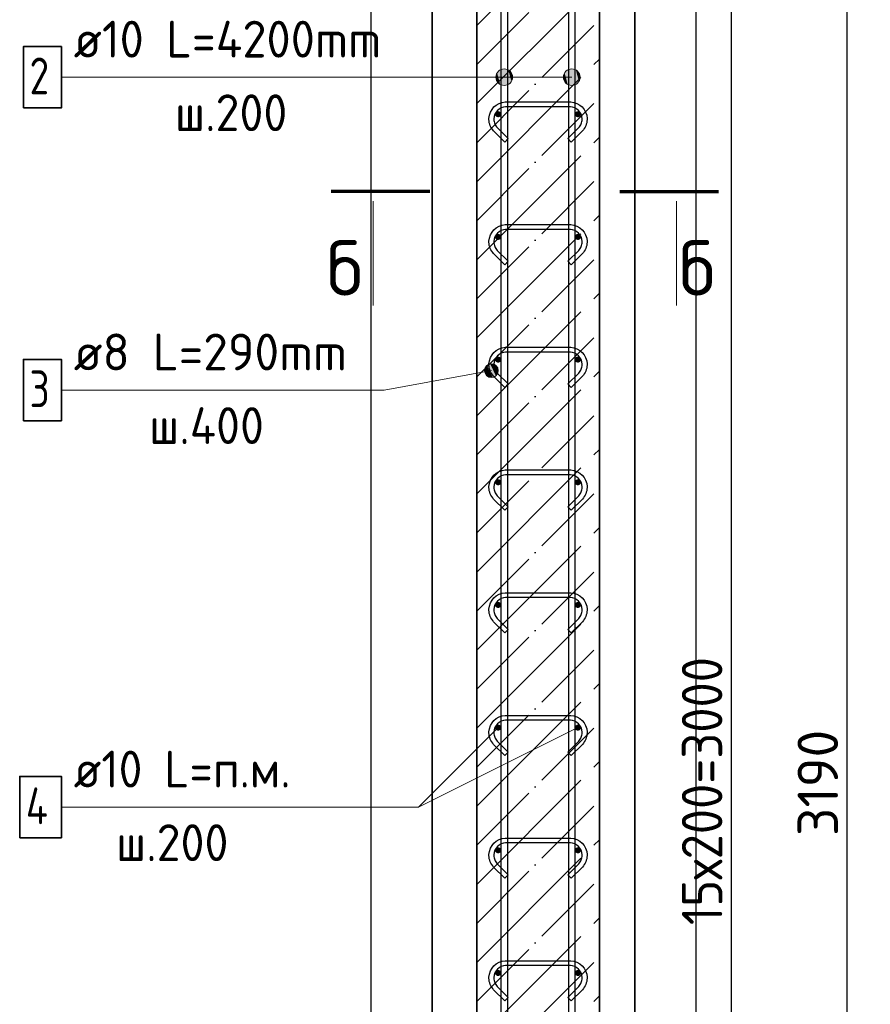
# Model space of a CAD drawing. Header units: millimetres. Extents: x -24871 to 40608, y -2869 to 48080.
# Tile 46 of 119: x -13065 to -11679, y 44353 to 45958. Entities that reach past the tile are written whole.
import ezdxf

# ---------------------------------------------------------------- set-up
doc = ezdxf.new("R2010")
doc.units = ezdxf.units.MM
doc.header["$PDMODE"] = 65
doc.linetypes.add('______11', pattern=[150, 120, -15, 0, -15])
doc.linetypes.add('______5', pattern=[330, 240, -30, 30, -30])
for name, color, linetype, lineweight in [('Standard', 7, 'Continuous', 25), ('Арм.стержн. вертикальными 1', 22, 'Continuous', 35), ('Арм.стержн.горизонт. 1', 180, 'Continuous', 35), ('Размерная линия_ общее', 7, 'Continuous', 13)]:
    doc.layers.add(name, color=color, linetype=linetype, lineweight=lineweight)
doc.layers.add('Арм.стержн.Стяжки', color=7, linetype='Continuous', lineweight=35, true_color=0x501e0f)
doc.styles.add('ISOCPEUR', font='ISOCPEUR')
doc.dimstyles.new('DIMSTYLE_5', dxfattribs={"dimtxt": 66, "dimasz": 75, "dimexe": 0, "dimexo": 0, "dimgap": 33, "dimtad": 2, "dimdec": 0, "dimrnd": 5, "dimzin": 12, "dimdsep": 46, "dimtxsty": 'ISOCPEUR', "dimblk1": 'ALL_ML_STRICH', "dimblk2": 'ALL_ML_STRICH', "dimsah": 1, "dimcen": 0, "dimclrd": 7, "dimclre": 256, "dimclrt": 7, "dimadec": 0, "dimazin": 0, "dimtfac": 1, "dimtdec": 0, "dimtix": 1, "dimtmove": 2, "dimatfit": 3, "dimfxl": 0, "dimtzin": 0, "dimlwd": 0, "dimlwe": -3, "dimarcsym": 0})

# ---------------------------------------------------------------- blocks, each defined once
blk = doc.blocks.new('ALL_ML_STRICH')
at = {"color": 0, "linetype": 'ByBlock', "lineweight": -2}
for p, q in [((0, -0.5), (0, 0.5)), ((-0.3, -0.3), (0.3, 0.3)), ((-1, 0), (0.5, 0))]:
    blk.add_line(p, q, dxfattribs=at)
blk = doc.blocks.new('*D20')
at = {"layer": 'DEFPOINTS', "color": 7, "linetype": 'Continuous', "lineweight": 13, "transparency": 33554687}
for p in [(-11998.4, 46299.1), (-12120.5, 43109.1), (-11716.5, 43109.1)]:
    blk.add_point(p, dxfattribs=at)
at = {"layer": 'Размерная линия_ общее', "color": 253, "linetype": 'Continuous', "lineweight": -2, "true_color": 0xa0a0a0, "transparency": 33554687}
for p, q in [((-11978.4, 46299.1), (-11716.5, 46299.1)), ((-12100.5, 43109.1), (-11716.5, 43109.1))]:
    blk.add_line(p, q, dxfattribs=at)
at = {"layer": 'Размерная линия_ общее', "color": 7, "linetype": 'Continuous', "lineweight": -2, "transparency": 33554687}
blk.add_line((-11716.5, 43109.1), (-11716.5, 46299.1), dxfattribs=at)
at = {"layer": 'Размерная линия_ общее', "color": 7, "linetype": 'Continuous', "lineweight": 13, "transparency": 33554687, "xscale": 75, "yscale": 75, "zscale": 75}
for p, rotation in [((-11716.5, 46299.1), 90), ((-11716.5, 43109.1), 270)]:
    blk.add_blockref('ALL_ML_STRICH', p, dxfattribs=dict(at, rotation=rotation))
at = {"layer": 'Размерная линия_ общее', "color": 7, "linetype": 'Continuous', "lineweight": 13, "transparency": 33554687, "insert": (-11764.5, 44714), "char_height": 66, "width": 264, "attachment_point": 5, "rotation": 90, "style": 'ISOCPEUR'}
blk.add_mtext('\\A1;{3190}', dxfattribs=at)
blk = doc.blocks.new('*D24')
at = {"layer": 'DEFPOINTS', "color": 7, "linetype": 'Continuous', "lineweight": 13, "transparency": 33554687}
for p in [(-12155.5, 46204.1), (-12155.5, 43204.1), (-11905.1, 43204.1)]:
    blk.add_point(p, dxfattribs=at)
at = {"layer": 'Размерная линия_ общее', "color": 253, "linetype": 'Continuous', "lineweight": -2, "true_color": 0xa0a0a0, "transparency": 33554687}
for p, q in [((-12135.5, 46204.1), (-11905.1, 46204.1)), ((-12135.5, 43204.1), (-11905.1, 43204.1))]:
    blk.add_line(p, q, dxfattribs=at)
at = {"layer": 'Размерная линия_ общее', "color": 7, "linetype": 'Continuous', "lineweight": -2, "transparency": 33554687}
blk.add_line((-11905.1, 43204.1), (-11905.1, 46204.1), dxfattribs=at)
at = {"layer": 'Размерная линия_ общее', "color": 7, "linetype": 'Continuous', "lineweight": 13, "transparency": 33554687, "xscale": 75, "yscale": 75, "zscale": 75}
for p, rotation in [((-11905.1, 46204.1), 90), ((-11905.1, 43204.1), 270)]:
    blk.add_blockref('ALL_ML_STRICH', p, dxfattribs=dict(at, rotation=rotation))
at = {"layer": 'Размерная линия_ общее', "color": 7, "linetype": 'Continuous', "lineweight": 13, "transparency": 33554687, "insert": (-11986.1, 44482.1), "char_height": 66, "width": 3.3, "attachment_point": 1, "rotation": 90, "line_spacing_factor": 0.60241, "style": 'ISOCPEUR'}
blk.add_mtext('\\W0.91;15х200=3000', dxfattribs=at)

msp = doc.modelspace()

# ---------------------------------------------------------------- hatches: boundary and pattern name
at = {"layer": 'Арм.стержн. вертикальными 1', "linetype": 'Continuous', "lineweight": 13, "transparency": 33554687}
for points in [[(-12282.3, 45876.1), (-12275.5, 45851), (-12275.5, 45878)], [(-12282.3, 45876.1), (-12275.5, 45851), (-12275.5, 45878)], [(-12275.5, 45878), (-12275.5, 45851), (-12268.8, 45852.9)], [(-12275.5, 45878), (-12268.8, 45852.9), (-12268.8, 45876.1)], [(-12275.5, 45878), (-12275.5, 45851), (-12268.8, 45852.9)], [(-12275.5, 45878), (-12268.8, 45852.9), (-12268.8, 45876.1)], [(-12172.3, 45876.1), (-12165.5, 45851), (-12165.5, 45878)], [(-12172.3, 45876.1), (-12165.5, 45851), (-12165.5, 45878)], [(-12165.5, 45878), (-12165.5, 45851), (-12158.8, 45852.9)], [(-12165.5, 45878), (-12158.8, 45852.9), (-12158.8, 45876.1)], [(-12165.5, 45878), (-12165.5, 45851), (-12158.8, 45852.9)], [(-12165.5, 45878), (-12158.8, 45852.9), (-12158.8, 45876.1)], [(-12287.1, 45857.7), (-12287.1, 45871.2), (-12289, 45864.5)], [(-12287.1, 45857.7), (-12287.1, 45871.2), (-12289, 45864.5)], [(-12287.1, 45871.2), (-12282.3, 45852.9), (-12282.3, 45876.1)], [(-12287.1, 45871.2), (-12282.3, 45852.9), (-12282.3, 45876.1)], [(-12287.1, 45871.2), (-12287.1, 45857.7), (-12282.3, 45852.9)], [(-12287.1, 45871.2), (-12287.1, 45857.7), (-12282.3, 45852.9)], [(-12282.3, 45876.1), (-12282.3, 45852.9), (-12275.5, 45851)], [(-12282.3, 45876.1), (-12282.3, 45852.9), (-12275.5, 45851)], [(-12268.8, 45876.1), (-12268.8, 45852.9), (-12263.9, 45857.7)], [(-12268.8, 45876.1), (-12263.9, 45857.7), (-12263.9, 45871.2)], [(-12268.8, 45876.1), (-12268.8, 45852.9), (-12263.9, 45857.7)], [(-12268.8, 45876.1), (-12263.9, 45857.7), (-12263.9, 45871.2)], [(-12263.9, 45871.2), (-12263.9, 45857.7), (-12262, 45864.5)], [(-12263.9, 45871.2), (-12263.9, 45857.7), (-12262, 45864.5)], [(-12177.1, 45857.7), (-12177.1, 45871.2), (-12179, 45864.5)], [(-12177.1, 45857.7), (-12177.1, 45871.2), (-12179, 45864.5)], [(-12177.1, 45871.2), (-12172.3, 45852.9), (-12172.3, 45876.1)], [(-12177.1, 45871.2), (-12172.3, 45852.9), (-12172.3, 45876.1)], [(-12177.1, 45871.2), (-12177.1, 45857.7), (-12172.3, 45852.9)], [(-12177.1, 45871.2), (-12177.1, 45857.7), (-12172.3, 45852.9)], [(-12172.3, 45876.1), (-12172.3, 45852.9), (-12165.5, 45851)], [(-12172.3, 45876.1), (-12172.3, 45852.9), (-12165.5, 45851)], [(-12158.8, 45876.1), (-12158.8, 45852.9), (-12153.9, 45857.7)], [(-12158.8, 45876.1), (-12153.9, 45857.7), (-12153.9, 45871.2)], [(-12158.8, 45876.1), (-12158.8, 45852.9), (-12153.9, 45857.7)], [(-12158.8, 45876.1), (-12153.9, 45857.7), (-12153.9, 45871.2)], [(-12153.9, 45871.2), (-12153.9, 45857.7), (-12152, 45864.5)], [(-12153.9, 45871.2), (-12153.9, 45857.7), (-12152, 45864.5)]]:
    msp.add_hatch(color=7, dxfattribs=at).paths.add_polyline_path(points)
at = {"layer": 'Арм.стержн.горизонт. 1', "linetype": 'Continuous', "lineweight": 50, "transparency": 33554687}
for points in [[(-12280.5, 45804.1), (-12280.9, 45806), (-12282, 45807.6), (-12283.6, 45808.7), (-12285.5, 45809.1), (-12287.4, 45808.7), (-12289, 45807.6), (-12290.1, 45806), (-12290.5, 45804.1), (-12290.1, 45802.2), (-12289, 45800.5), (-12287.4, 45799.5), (-12285.5, 45799.1), (-12283.6, 45799.5), (-12282, 45800.5), (-12280.9, 45802.2)], [(-12150.5, 45804.1), (-12150.9, 45806), (-12152, 45807.6), (-12153.6, 45808.7), (-12155.5, 45809.1), (-12157.4, 45808.7), (-12159, 45807.6), (-12160.1, 45806), (-12160.5, 45804.1), (-12160.1, 45802.2), (-12159, 45800.5), (-12157.4, 45799.5), (-12155.5, 45799.1), (-12153.6, 45799.5), (-12152, 45800.5), (-12150.9, 45802.2)], [(-12280.5, 45604.1), (-12280.9, 45606), (-12282, 45607.6), (-12283.6, 45608.7), (-12285.5, 45609.1), (-12287.4, 45608.7), (-12289, 45607.6), (-12290.1, 45606), (-12290.5, 45604.1), (-12290.1, 45602.2), (-12289, 45600.5), (-12287.4, 45599.5), (-12285.5, 45599.1), (-12283.6, 45599.5), (-12282, 45600.5), (-12280.9, 45602.2)], [(-12150.5, 45604.1), (-12150.9, 45606), (-12152, 45607.6), (-12153.6, 45608.7), (-12155.5, 45609.1), (-12157.4, 45608.7), (-12159, 45607.6), (-12160.1, 45606), (-12160.5, 45604.1), (-12160.1, 45602.2), (-12159, 45600.5), (-12157.4, 45599.5), (-12155.5, 45599.1), (-12153.6, 45599.5), (-12152, 45600.5), (-12150.9, 45602.2)], [(-12280.5, 45404.1), (-12280.9, 45406), (-12282, 45407.6), (-12283.6, 45408.7), (-12285.5, 45409.1), (-12287.4, 45408.7), (-12289, 45407.6), (-12290.1, 45406), (-12290.5, 45404.1), (-12290.1, 45402.2), (-12289, 45400.5), (-12287.4, 45399.5), (-12285.5, 45399.1), (-12283.6, 45399.5), (-12282, 45400.5), (-12280.9, 45402.2)], [(-12150.5, 45404.1), (-12150.9, 45406), (-12152, 45407.6), (-12153.6, 45408.7), (-12155.5, 45409.1), (-12157.4, 45408.7), (-12159, 45407.6), (-12160.1, 45406), (-12160.5, 45404.1), (-12160.1, 45402.2), (-12159, 45400.5), (-12157.4, 45399.5), (-12155.5, 45399.1), (-12153.6, 45399.5), (-12152, 45400.5), (-12150.9, 45402.2)], [(-12280.5, 45204.1), (-12280.9, 45206), (-12282, 45207.6), (-12283.6, 45208.7), (-12285.5, 45209.1), (-12287.4, 45208.7), (-12289, 45207.6), (-12290.1, 45206), (-12290.5, 45204.1), (-12290.1, 45202.2), (-12289, 45200.5), (-12287.4, 45199.5), (-12285.5, 45199.1), (-12283.6, 45199.5), (-12282, 45200.5), (-12280.9, 45202.2)], [(-12150.5, 45204.1), (-12150.9, 45206), (-12152, 45207.6), (-12153.6, 45208.7), (-12155.5, 45209.1), (-12157.4, 45208.7), (-12159, 45207.6), (-12160.1, 45206), (-12160.5, 45204.1), (-12160.1, 45202.2), (-12159, 45200.5), (-12157.4, 45199.5), (-12155.5, 45199.1), (-12153.6, 45199.5), (-12152, 45200.5), (-12150.9, 45202.2)], [(-12280.5, 45004.1), (-12280.9, 45006), (-12282, 45007.6), (-12283.6, 45008.7), (-12285.5, 45009.1), (-12287.4, 45008.7), (-12289, 45007.6), (-12290.1, 45006), (-12290.5, 45004.1), (-12290.1, 45002.2), (-12289, 45000.5), (-12287.4, 44999.5), (-12285.5, 44999.1), (-12283.6, 44999.5), (-12282, 45000.5), (-12280.9, 45002.2)], [(-12150.5, 45004.1), (-12150.9, 45006), (-12152, 45007.6), (-12153.6, 45008.7), (-12155.5, 45009.1), (-12157.4, 45008.7), (-12159, 45007.6), (-12160.1, 45006), (-12160.5, 45004.1), (-12160.1, 45002.2), (-12159, 45000.5), (-12157.4, 44999.5), (-12155.5, 44999.1), (-12153.6, 44999.5), (-12152, 45000.5), (-12150.9, 45002.2)], [(-12280.5, 44804.1), (-12280.9, 44806), (-12282, 44807.6), (-12283.6, 44808.7), (-12285.5, 44809.1), (-12287.4, 44808.7), (-12289, 44807.6), (-12290.1, 44806), (-12290.5, 44804.1), (-12290.1, 44802.2), (-12289, 44800.5), (-12287.4, 44799.5), (-12285.5, 44799.1), (-12283.6, 44799.5), (-12282, 44800.5), (-12280.9, 44802.2)], [(-12150.5, 44804.1), (-12150.9, 44806), (-12152, 44807.6), (-12153.6, 44808.7), (-12155.5, 44809.1), (-12157.4, 44808.7), (-12159, 44807.6), (-12160.1, 44806), (-12160.5, 44804.1), (-12160.1, 44802.2), (-12159, 44800.5), (-12157.4, 44799.5), (-12155.5, 44799.1), (-12153.6, 44799.5), (-12152, 44800.5), (-12150.9, 44802.2)], [(-12280.5, 44604.1), (-12280.9, 44606), (-12282, 44607.6), (-12283.6, 44608.7), (-12285.5, 44609.1), (-12287.4, 44608.7), (-12289, 44607.6), (-12290.1, 44606), (-12290.5, 44604.1), (-12290.1, 44602.2), (-12289, 44600.5), (-12287.4, 44599.5), (-12285.5, 44599.1), (-12283.6, 44599.5), (-12282, 44600.5), (-12280.9, 44602.2)], [(-12150.5, 44604.1), (-12150.9, 44606), (-12152, 44607.6), (-12153.6, 44608.7), (-12155.5, 44609.1), (-12157.4, 44608.7), (-12159, 44607.6), (-12160.1, 44606), (-12160.5, 44604.1), (-12160.1, 44602.2), (-12159, 44600.5), (-12157.4, 44599.5), (-12155.5, 44599.1), (-12153.6, 44599.5), (-12152, 44600.5), (-12150.9, 44602.2)], [(-12280.5, 44404.1), (-12280.9, 44406), (-12282, 44407.6), (-12283.6, 44408.7), (-12285.5, 44409.1), (-12287.4, 44408.7), (-12289, 44407.6), (-12290.1, 44406), (-12290.5, 44404.1), (-12290.1, 44402.2), (-12289, 44400.5), (-12287.4, 44399.5), (-12285.5, 44399.1), (-12283.6, 44399.5), (-12282, 44400.5), (-12280.9, 44402.2)], [(-12150.5, 44404.1), (-12150.9, 44406), (-12152, 44407.6), (-12153.6, 44408.7), (-12155.5, 44409.1), (-12157.4, 44408.7), (-12159, 44407.6), (-12160.1, 44406), (-12160.5, 44404.1), (-12160.1, 44402.2), (-12159, 44400.5), (-12157.4, 44399.5), (-12155.5, 44399.1), (-12153.6, 44399.5), (-12152, 44400.5), (-12150.9, 44402.2)]]:
    msp.add_hatch(color=4, dxfattribs=at).paths.add_polyline_path(points)
at = {"layer": 'Арм.стержн.Стяжки', "linetype": 'Continuous', "lineweight": 13, "transparency": 33554687}
for points in [[(-12303.8, 45394.7), (-12294.5, 45375.1), (-12298.5, 45397.2)], [(-12298.5, 45397.2), (-12294.5, 45375.1), (-12289.2, 45377.6)], [(-12298.5, 45397.2), (-12289.2, 45377.6), (-12292.7, 45396.7)], [(-12292.7, 45396.7), (-12289.2, 45377.6), (-12286, 45382.3)], [(-12292.7, 45396.7), (-12286, 45382.3), (-12288, 45393.4)], [(-12305, 45378.9), (-12307, 45389.9), (-12307.6, 45384.1)], [(-12307, 45389.9), (-12300.3, 45375.6), (-12303.8, 45394.7)], [(-12307, 45389.9), (-12305, 45378.9), (-12300.3, 45375.6)], [(-12303.8, 45394.7), (-12300.3, 45375.6), (-12294.5, 45375.1)], [(-12288, 45393.4), (-12286, 45382.3), (-12285.4, 45388.1)]]:
    msp.add_hatch(color=7, dxfattribs=at).paths.add_polyline_path(points)

# ---------------------------------------------------------------- linework, layer by layer
at = {"color": 52, "linetype": 'Continuous', "lineweight": -3, "transparency": 33554687}
for p, q in [((-12392.8, 42675), (-12392.8, 47369.1)), ((-12392.8, 47369.1), (-12392.8, 42675)), ((-12062.8, 42675), (-12062.8, 47369.1)), ((-12062.8, 47369.1), (-12062.8, 42675))]:
    msp.add_line(p, q, dxfattribs=at)
at = {"layer": 'Standard', "color": 7, "linetype": 'Continuous', "lineweight": 35, "transparency": 33554687}
for p, q in [((-12320.5, 46299.1), (-12320.5, 43109.1)), ((-12120.5, 43109.1), (-12120.5, 46299.1))]:
    msp.add_line(p, q, dxfattribs=at)
at = {"layer": 'Standard', "color": 253, "linetype": '______5', "lineweight": -3, "true_color": 0xababab, "transparency": 33554687}
for p, q in [((-12320.5, 45948.7), (-12120.5, 46148.7)), ((-12320.5, 45821.4), (-12120.5, 46021.4)), ((-12320.5, 45694.1), (-12120.5, 45894.1)), ((-12320.5, 45566.8), (-12120.5, 45766.8)), ((-12320.5, 45439.6), (-12120.5, 45639.6)), ((-12320.5, 45312.3), (-12120.5, 45512.3)), ((-12320.5, 45185), (-12120.5, 45385)), ((-12320.5, 45057.7), (-12120.5, 45257.7)), ((-12320.5, 44930.4), (-12120.5, 45130.4)), ((-12320.5, 44803.2), (-12120.5, 45003.2)), ((-12320.5, 44675.9), (-12120.5, 44875.9)), ((-12320.5, 44548.6), (-12120.5, 44748.6)), ((-12320.5, 44421.3), (-12120.5, 44621.3)), ((-12320.5, 44294), (-12120.5, 44494)), ((-12320.5, 44166.8), (-12120.5, 44366.8))]:
    msp.add_line(p, q, dxfattribs=at)
at = {"layer": 'Standard', "color": 253, "linetype": '______11', "lineweight": -3, "true_color": 0xababab, "transparency": 33554687}
for p, q in [((-12320.5, 45885), (-12120.5, 46085)), ((-12320.5, 45757.7), (-12120.5, 45957.7)), ((-12320.5, 45630.5), (-12120.5, 45830.5)), ((-12320.5, 45503.2), (-12120.5, 45703.2)), ((-12320.5, 45375.9), (-12120.5, 45575.9)), ((-12320.5, 45248.6), (-12120.5, 45448.6)), ((-12320.5, 45121.4), (-12120.5, 45321.4)), ((-12320.5, 44994.1), (-12120.5, 45194.1)), ((-12320.5, 44866.8), (-12120.5, 45066.8)), ((-12320.5, 44739.5), (-12120.5, 44939.5)), ((-12320.5, 44612.2), (-12120.5, 44812.2)), ((-12320.5, 44485), (-12120.5, 44685)), ((-12320.5, 44357.7), (-12120.5, 44557.7)), ((-12320.5, 44230.4), (-12120.5, 44430.4))]:
    msp.add_line(p, q, dxfattribs=at)
at = {"layer": 'Standard', "color": 7, "linetype": 'Continuous', "lineweight": 70, "transparency": 33554687}
for p, q in [((-12396.9, 45678.1), (-12557.7, 45678.1)), ((-12086.9, 45678.1), (-11926.1, 45678.1))]:
    msp.add_line(p, q, dxfattribs=at)
at = {"layer": 'Standard', "color": 7, "linetype": 'Continuous', "lineweight": 13, "transparency": 33554687}
for p, q in [((-12489.2, 45662.1), (-12489.2, 45492.5)), ((-11994.7, 45662.1), (-11994.7, 45492.5)), ((-12415.3, 44674.5), (-12155.5, 44804.1))]:
    msp.add_line(p, q, dxfattribs=at)
at = {"layer": 'Standard', "color": 7, "linetype": 'Continuous', "lineweight": 25, "transparency": 33554687}
msp.add_lwpolyline([(-12492.8, 42575), (-11962.8, 42575), (-11962.8, 47469.1), (-12492.8, 47469.1), (-12492.8, 42575)], dxfattribs=at)
at = {"layer": 'Арм.стержн. вертикальными 1', "color": 7, "linetype": 'Continuous', "lineweight": 13, "transparency": 33554687}
for p, q in [((-12275.5, 45878), (-12275.5, 45878)), ((-12275.5, 45878), (-12275.5, 45878)), ((-12165.5, 45878), (-12165.5, 45878)), ((-12165.5, 45878), (-12165.5, 45878)), ((-12997.3, 45864.5), (-12393.3, 45864.5)), ((-12393.3, 45864.5), (-12275.5, 45864.5)), ((-12393.3, 45864.5), (-12275.5, 45864.5)), ((-12393.3, 45864.5), (-12165.5, 45864.5)), ((-12393.3, 45864.5), (-12165.5, 45864.5)), ((-12289, 45864.5), (-12289, 45864.5)), ((-12289, 45864.5), (-12289, 45864.5)), ((-12262, 45864.5), (-12262, 45864.5)), ((-12262, 45864.5), (-12262, 45864.5)), ((-12179, 45864.5), (-12179, 45864.5)), ((-12179, 45864.5), (-12179, 45864.5)), ((-12152, 45864.5), (-12152, 45864.5)), ((-12152, 45864.5), (-12152, 45864.5)), ((-12275.5, 45851), (-12275.5, 45851)), ((-12275.5, 45851), (-12275.5, 45851)), ((-12165.5, 45851), (-12165.5, 45851)), ((-12165.5, 45851), (-12165.5, 45851))]:
    msp.add_line(p, q, dxfattribs=at)
at = {"layer": 'Арм.стержн. вертикальными 1', "color": 4, "linetype": 'Continuous', "lineweight": 25, "transparency": 33554687}
for points in [[(-12280.5, 43107), (-12280.5, 47307), (-12270.5, 47307), (-12270.5, 43107), (-12280.5, 43107)], [(-12280.5, 43107), (-12280.5, 47307), (-12270.5, 47307), (-12270.5, 43107), (-12280.5, 43107)], [(-12170.5, 43107), (-12170.5, 47307), (-12160.5, 47307), (-12160.5, 43107), (-12170.5, 43107)], [(-12170.5, 43107), (-12170.5, 47307), (-12160.5, 47307), (-12160.5, 43107), (-12170.5, 43107)]]:
    msp.add_lwpolyline(points, dxfattribs=at)
at = {"layer": 'Арм.стержн. вертикальными 1', "color": 7, "linetype": 'Continuous', "lineweight": 35, "transparency": 33554687}
msp.add_lwpolyline([(-13059.3, 45814.5), (-12997.3, 45814.5), (-12997.3, 45914.5), (-13059.3, 45914.5), (-13059.3, 45814.5)], dxfattribs=at)
at = {"layer": 'Арм.стержн. вертикальными 1', "color": 7, "linetype": 'Continuous', "lineweight": 13, "transparency": 33554687}
for centre in [(-12275.5, 45864.5), (-12275.5, 45864.5), (-12165.5, 45864.5), (-12165.5, 45864.5)]:
    msp.add_circle(centre, 13.5, dxfattribs=at)
at = {"layer": 'Арм.стержн.горизонт. 1', "color": 7, "linetype": 'Continuous', "lineweight": 13, "transparency": 33554687}
for p, q in [((-12415.3, 44674.5), (-12285.5, 44804.1)), ((-12997.3, 44674.5), (-12415.3, 44674.5))]:
    msp.add_line(p, q, dxfattribs=at)
at = {"layer": 'Арм.стержн.горизонт. 1', "color": 7, "linetype": 'Continuous', "lineweight": 35, "transparency": 33554687}
msp.add_lwpolyline([(-13065.3, 44624.5), (-12997.3, 44624.5), (-12997.3, 44724.5), (-13065.3, 44724.5), (-13065.3, 44624.5)], dxfattribs=at)
at = {"layer": 'Арм.стержн.Стяжки', "color": 7, "linetype": 'Continuous', "lineweight": 13, "transparency": 33554687}
for p, q in [((-12298.5, 45397.2), (-12298.5, 45397.2)), ((-12471.3, 45354.5), (-12296.5, 45386.1)), ((-12307.6, 45384.1), (-12307.6, 45384.1)), ((-12285.4, 45388.1), (-12285.4, 45388.1)), ((-12294.5, 45375.1), (-12294.5, 45375.1)), ((-12997.3, 45354.5), (-12471.3, 45354.5))]:
    msp.add_line(p, q, dxfattribs=at)
at = {"layer": 'Арм.стержн.Стяжки', "color": 40, "linetype": 'Continuous', "lineweight": 25, "transparency": 33554687}
for points in [[(-12274.7, 45758.7), (-12292.8, 45776.8), (-12294.4, 45778.7), (-12296, 45780.8), (-12297.3, 45783), (-12298.4, 45785.4), (-12299.3, 45787.8), (-12299.9, 45790.3), (-12300.3, 45792.9), (-12300.5, 45795.4), (-12300.5, 45797.4), (-12299.8, 45802.3), (-12298.2, 45807.4), (-12295.5, 45812), (-12292.3, 45815.9), (-12288.5, 45819.1), (-12283.8, 45821.7), (-12278.7, 45823.4), (-12273.8, 45824.1), (-12167.2, 45824.1), (-12162.3, 45823.4), (-12157.2, 45821.7), (-12152.5, 45819.1), (-12148.7, 45815.9), (-12145.5, 45812), (-12142.9, 45807.4), (-12141.2, 45802.3), (-12140.5, 45797.4), (-12140.5, 45795.4), (-12140.7, 45792.9), (-12141.1, 45790.3), (-12141.8, 45787.8), (-12142.6, 45785.4), (-12143.7, 45783), (-12145.1, 45780.8), (-12146.6, 45778.7), (-12148.2, 45776.8), (-12166.3, 45758.7), (-12172, 45764.3), (-12154.1, 45782.2), (-12152.9, 45783.6), (-12151.8, 45785.2), (-12150.8, 45786.8), (-12150, 45788.4), (-12149.4, 45790.2), (-12148.9, 45792), (-12148.6, 45793.8), (-12148.5, 45795.7), (-12148.5, 45796.8), (-12149, 45800.5), (-12150.2, 45804.1), (-12152.1, 45807.5), (-12154.4, 45810.2), (-12157.1, 45812.5), (-12160.5, 45814.4), (-12164.1, 45815.6), (-12167.7, 45816.1), (-12273.3, 45816.1), (-12276.9, 45815.6), (-12280.6, 45814.4), (-12283.9, 45812.5), (-12286.6, 45810.2), (-12288.9, 45807.5), (-12290.8, 45804.1), (-12292, 45800.5), (-12292.5, 45796.8), (-12292.5, 45795.7), (-12292.4, 45793.8), (-12292.1, 45792), (-12291.6, 45790.2), (-12291, 45788.4), (-12290.2, 45786.8), (-12289.3, 45785.2), (-12288.2, 45783.6), (-12286.9, 45782.2), (-12269.1, 45764.3), (-12274.7, 45758.7)], [(-12274.7, 45558.7), (-12292.8, 45576.8), (-12294.4, 45578.7), (-12296, 45580.8), (-12297.3, 45583), (-12298.4, 45585.4), (-12299.3, 45587.8), (-12299.9, 45590.3), (-12300.3, 45592.9), (-12300.5, 45595.4), (-12300.5, 45597.4), (-12299.8, 45602.3), (-12298.2, 45607.4), (-12295.5, 45612), (-12292.3, 45615.9), (-12288.5, 45619.1), (-12283.8, 45621.7), (-12278.7, 45623.4), (-12273.8, 45624.1), (-12167.2, 45624.1), (-12162.3, 45623.4), (-12157.2, 45621.7), (-12152.5, 45619.1), (-12148.7, 45615.9), (-12145.5, 45612), (-12142.9, 45607.4), (-12141.2, 45602.3), (-12140.5, 45597.4), (-12140.5, 45595.4), (-12140.7, 45592.9), (-12141.1, 45590.3), (-12141.8, 45587.8), (-12142.6, 45585.4), (-12143.7, 45583), (-12145.1, 45580.8), (-12146.6, 45578.7), (-12148.2, 45576.8), (-12166.3, 45558.7), (-12172, 45564.3), (-12154.1, 45582.2), (-12152.9, 45583.6), (-12151.8, 45585.2), (-12150.8, 45586.8), (-12150, 45588.4), (-12149.4, 45590.2), (-12148.9, 45592), (-12148.6, 45593.8), (-12148.5, 45595.7), (-12148.5, 45596.8), (-12149, 45600.5), (-12150.2, 45604.1), (-12152.1, 45607.5), (-12154.4, 45610.2), (-12157.1, 45612.5), (-12160.5, 45614.4), (-12164.1, 45615.6), (-12167.7, 45616.1), (-12273.3, 45616.1), (-12276.9, 45615.6), (-12280.6, 45614.4), (-12283.9, 45612.5), (-12286.6, 45610.2), (-12288.9, 45607.5), (-12290.8, 45604.1), (-12292, 45600.5), (-12292.5, 45596.8), (-12292.5, 45595.7), (-12292.4, 45593.8), (-12292.1, 45592), (-12291.6, 45590.2), (-12291, 45588.4), (-12290.2, 45586.8), (-12289.3, 45585.2), (-12288.2, 45583.6), (-12286.9, 45582.2), (-12269.1, 45564.3), (-12274.7, 45558.7)], [(-12274.7, 45358.7), (-12292.8, 45376.8), (-12294.4, 45378.7), (-12296, 45380.8), (-12297.3, 45383), (-12298.4, 45385.4), (-12299.3, 45387.8), (-12299.9, 45390.3), (-12300.3, 45392.9), (-12300.5, 45395.4), (-12300.5, 45397.4), (-12299.8, 45402.3), (-12298.2, 45407.4), (-12295.5, 45412), (-12292.3, 45415.9), (-12288.5, 45419.1), (-12283.8, 45421.7), (-12278.7, 45423.4), (-12273.8, 45424.1), (-12167.2, 45424.1), (-12162.3, 45423.4), (-12157.2, 45421.7), (-12152.5, 45419.1), (-12148.7, 45415.9), (-12145.5, 45412), (-12142.9, 45407.4), (-12141.2, 45402.3), (-12140.5, 45397.4), (-12140.5, 45395.4), (-12140.7, 45392.9), (-12141.1, 45390.3), (-12141.8, 45387.8), (-12142.6, 45385.4), (-12143.7, 45383), (-12145.1, 45380.8), (-12146.6, 45378.7), (-12148.2, 45376.8), (-12166.3, 45358.7), (-12172, 45364.3), (-12154.1, 45382.2), (-12152.9, 45383.6), (-12151.8, 45385.2), (-12150.8, 45386.8), (-12150, 45388.4), (-12149.4, 45390.2), (-12148.9, 45392), (-12148.6, 45393.8), (-12148.5, 45395.7), (-12148.5, 45396.8), (-12149, 45400.5), (-12150.2, 45404.1), (-12152.1, 45407.5), (-12154.4, 45410.2), (-12157.1, 45412.5), (-12160.5, 45414.4), (-12164.1, 45415.6), (-12167.7, 45416.1), (-12273.3, 45416.1), (-12276.9, 45415.6), (-12280.6, 45414.4), (-12283.9, 45412.5), (-12286.6, 45410.2), (-12288.9, 45407.5), (-12290.8, 45404.1), (-12292, 45400.5), (-12292.5, 45396.8), (-12292.5, 45395.7), (-12292.4, 45393.8), (-12292.1, 45392), (-12291.6, 45390.2), (-12291, 45388.4), (-12290.2, 45386.8), (-12289.3, 45385.2), (-12288.2, 45383.6), (-12286.9, 45382.2), (-12269.1, 45364.3), (-12274.7, 45358.7)], [(-12274.7, 45158.7), (-12292.8, 45176.8), (-12294.4, 45178.7), (-12296, 45180.8), (-12297.3, 45183), (-12298.4, 45185.4), (-12299.3, 45187.8), (-12299.9, 45190.3), (-12300.3, 45192.9), (-12300.5, 45195.4), (-12300.5, 45197.4), (-12299.8, 45202.3), (-12298.2, 45207.4), (-12295.5, 45212), (-12292.3, 45215.9), (-12288.5, 45219.1), (-12283.8, 45221.7), (-12278.7, 45223.4), (-12273.8, 45224.1), (-12167.2, 45224.1), (-12162.3, 45223.4), (-12157.2, 45221.7), (-12152.5, 45219.1), (-12148.7, 45215.9), (-12145.5, 45212), (-12142.9, 45207.4), (-12141.2, 45202.3), (-12140.5, 45197.4), (-12140.5, 45195.4), (-12140.7, 45192.9), (-12141.1, 45190.3), (-12141.8, 45187.8), (-12142.6, 45185.4), (-12143.7, 45183), (-12145.1, 45180.8), (-12146.6, 45178.7), (-12148.2, 45176.8), (-12166.3, 45158.7), (-12172, 45164.3), (-12154.1, 45182.2), (-12152.9, 45183.6), (-12151.8, 45185.2), (-12150.8, 45186.8), (-12150, 45188.4), (-12149.4, 45190.2), (-12148.9, 45192), (-12148.6, 45193.8), (-12148.5, 45195.7), (-12148.5, 45196.8), (-12149, 45200.5), (-12150.2, 45204.1), (-12152.1, 45207.5), (-12154.4, 45210.2), (-12157.1, 45212.5), (-12160.5, 45214.4), (-12164.1, 45215.6), (-12167.7, 45216.1), (-12273.3, 45216.1), (-12276.9, 45215.6), (-12280.6, 45214.4), (-12283.9, 45212.5), (-12286.6, 45210.2), (-12288.9, 45207.5), (-12290.8, 45204.1), (-12292, 45200.5), (-12292.5, 45196.8), (-12292.5, 45195.7), (-12292.4, 45193.8), (-12292.1, 45192), (-12291.6, 45190.2), (-12291, 45188.4), (-12290.2, 45186.8), (-12289.3, 45185.2), (-12288.2, 45183.6), (-12286.9, 45182.2), (-12269.1, 45164.3), (-12274.7, 45158.7)], [(-12274.7, 44958.7), (-12292.8, 44976.8), (-12294.4, 44978.7), (-12296, 44980.8), (-12297.3, 44983), (-12298.4, 44985.4), (-12299.3, 44987.8), (-12299.9, 44990.3), (-12300.3, 44992.9), (-12300.5, 44995.4), (-12300.5, 44997.4), (-12299.8, 45002.3), (-12298.2, 45007.4), (-12295.5, 45012), (-12292.3, 45015.9), (-12288.5, 45019.1), (-12283.8, 45021.7), (-12278.7, 45023.4), (-12273.8, 45024.1), (-12167.2, 45024.1), (-12162.3, 45023.4), (-12157.2, 45021.7), (-12152.5, 45019.1), (-12148.7, 45015.9), (-12145.5, 45012), (-12142.9, 45007.4), (-12141.2, 45002.3), (-12140.5, 44997.4), (-12140.5, 44995.4), (-12140.7, 44992.9), (-12141.1, 44990.3), (-12141.8, 44987.8), (-12142.6, 44985.4), (-12143.7, 44983), (-12145.1, 44980.8), (-12146.6, 44978.7), (-12148.2, 44976.8), (-12166.3, 44958.7), (-12172, 44964.3), (-12154.1, 44982.2), (-12152.9, 44983.6), (-12151.8, 44985.2), (-12150.8, 44986.8), (-12150, 44988.4), (-12149.4, 44990.2), (-12148.9, 44992), (-12148.6, 44993.8), (-12148.5, 44995.7), (-12148.5, 44996.8), (-12149, 45000.5), (-12150.2, 45004.1), (-12152.1, 45007.5), (-12154.4, 45010.2), (-12157.1, 45012.5), (-12160.5, 45014.4), (-12164.1, 45015.6), (-12167.7, 45016.1), (-12273.3, 45016.1), (-12276.9, 45015.6), (-12280.6, 45014.4), (-12283.9, 45012.5), (-12286.6, 45010.2), (-12288.9, 45007.5), (-12290.8, 45004.1), (-12292, 45000.5), (-12292.5, 44996.8), (-12292.5, 44995.7), (-12292.4, 44993.8), (-12292.1, 44992), (-12291.6, 44990.2), (-12291, 44988.4), (-12290.2, 44986.8), (-12289.3, 44985.2), (-12288.2, 44983.6), (-12286.9, 44982.2), (-12269.1, 44964.3), (-12274.7, 44958.7)], [(-12274.7, 44758.7), (-12292.8, 44776.8), (-12294.4, 44778.7), (-12296, 44780.8), (-12297.3, 44783), (-12298.4, 44785.4), (-12299.3, 44787.8), (-12299.9, 44790.3), (-12300.3, 44792.9), (-12300.5, 44795.4), (-12300.5, 44797.4), (-12299.8, 44802.3), (-12298.2, 44807.4), (-12295.5, 44812), (-12292.3, 44815.9), (-12288.5, 44819.1), (-12283.8, 44821.7), (-12278.7, 44823.4), (-12273.8, 44824.1), (-12167.2, 44824.1), (-12162.3, 44823.4), (-12157.2, 44821.7), (-12152.5, 44819.1), (-12148.7, 44815.9), (-12145.5, 44812), (-12142.9, 44807.4), (-12141.2, 44802.3), (-12140.5, 44797.4), (-12140.5, 44795.4), (-12140.7, 44792.9), (-12141.1, 44790.3), (-12141.8, 44787.8), (-12142.6, 44785.4), (-12143.7, 44783), (-12145.1, 44780.8), (-12146.6, 44778.7), (-12148.2, 44776.8), (-12166.3, 44758.7), (-12172, 44764.3), (-12154.1, 44782.2), (-12152.9, 44783.6), (-12151.8, 44785.2), (-12150.8, 44786.8), (-12150, 44788.4), (-12149.4, 44790.2), (-12148.9, 44792), (-12148.6, 44793.8), (-12148.5, 44795.7), (-12148.5, 44796.8), (-12149, 44800.5), (-12150.2, 44804.1), (-12152.1, 44807.5), (-12154.4, 44810.2), (-12157.1, 44812.5), (-12160.5, 44814.4), (-12164.1, 44815.6), (-12167.7, 44816.1), (-12273.3, 44816.1), (-12276.9, 44815.6), (-12280.6, 44814.4), (-12283.9, 44812.5), (-12286.6, 44810.2), (-12288.9, 44807.5), (-12290.8, 44804.1), (-12292, 44800.5), (-12292.5, 44796.8), (-12292.5, 44795.7), (-12292.4, 44793.8), (-12292.1, 44792), (-12291.6, 44790.2), (-12291, 44788.4), (-12290.2, 44786.8), (-12289.3, 44785.2), (-12288.2, 44783.6), (-12286.9, 44782.2), (-12269.1, 44764.3), (-12274.7, 44758.7)], [(-12274.7, 44558.7), (-12292.8, 44576.8), (-12294.4, 44578.7), (-12296, 44580.8), (-12297.3, 44583), (-12298.4, 44585.4), (-12299.3, 44587.8), (-12299.9, 44590.3), (-12300.3, 44592.9), (-12300.5, 44595.4), (-12300.5, 44597.4), (-12299.8, 44602.3), (-12298.2, 44607.4), (-12295.5, 44612), (-12292.3, 44615.9), (-12288.5, 44619.1), (-12283.8, 44621.7), (-12278.7, 44623.4), (-12273.8, 44624.1), (-12167.2, 44624.1), (-12162.3, 44623.4), (-12157.2, 44621.7), (-12152.5, 44619.1), (-12148.7, 44615.9), (-12145.5, 44612), (-12142.9, 44607.4), (-12141.2, 44602.3), (-12140.5, 44597.4), (-12140.5, 44595.4), (-12140.7, 44592.9), (-12141.1, 44590.3), (-12141.8, 44587.8), (-12142.6, 44585.4), (-12143.7, 44583), (-12145.1, 44580.8), (-12146.6, 44578.7), (-12148.2, 44576.8), (-12166.3, 44558.7), (-12172, 44564.3), (-12154.1, 44582.2), (-12152.9, 44583.6), (-12151.8, 44585.2), (-12150.8, 44586.8), (-12150, 44588.4), (-12149.4, 44590.2), (-12148.9, 44592), (-12148.6, 44593.8), (-12148.5, 44595.7), (-12148.5, 44596.8), (-12149, 44600.5), (-12150.2, 44604.1), (-12152.1, 44607.5), (-12154.4, 44610.2), (-12157.1, 44612.5), (-12160.5, 44614.4), (-12164.1, 44615.6), (-12167.7, 44616.1), (-12273.3, 44616.1), (-12276.9, 44615.6), (-12280.6, 44614.4), (-12283.9, 44612.5), (-12286.6, 44610.2), (-12288.9, 44607.5), (-12290.8, 44604.1), (-12292, 44600.5), (-12292.5, 44596.8), (-12292.5, 44595.7), (-12292.4, 44593.8), (-12292.1, 44592), (-12291.6, 44590.2), (-12291, 44588.4), (-12290.2, 44586.8), (-12289.3, 44585.2), (-12288.2, 44583.6), (-12286.9, 44582.2), (-12269.1, 44564.3), (-12274.7, 44558.7)], [(-12274.7, 44358.7), (-12292.8, 44376.8), (-12294.4, 44378.7), (-12296, 44380.8), (-12297.3, 44383), (-12298.4, 44385.4), (-12299.3, 44387.8), (-12299.9, 44390.3), (-12300.3, 44392.9), (-12300.5, 44395.4), (-12300.5, 44397.4), (-12299.8, 44402.3), (-12298.2, 44407.4), (-12295.5, 44412), (-12292.3, 44415.9), (-12288.5, 44419.1), (-12283.8, 44421.7), (-12278.7, 44423.4), (-12273.8, 44424.1), (-12167.2, 44424.1), (-12162.3, 44423.4), (-12157.2, 44421.7), (-12152.5, 44419.1), (-12148.7, 44415.9), (-12145.5, 44412), (-12142.9, 44407.4), (-12141.2, 44402.3), (-12140.5, 44397.4), (-12140.5, 44395.4), (-12140.7, 44392.9), (-12141.1, 44390.3), (-12141.8, 44387.8), (-12142.6, 44385.4), (-12143.7, 44383), (-12145.1, 44380.8), (-12146.6, 44378.7), (-12148.2, 44376.8), (-12166.3, 44358.7), (-12172, 44364.3), (-12154.1, 44382.2), (-12152.9, 44383.6), (-12151.8, 44385.2), (-12150.8, 44386.8), (-12150, 44388.4), (-12149.4, 44390.2), (-12148.9, 44392), (-12148.6, 44393.8), (-12148.5, 44395.7), (-12148.5, 44396.8), (-12149, 44400.5), (-12150.2, 44404.1), (-12152.1, 44407.5), (-12154.4, 44410.2), (-12157.1, 44412.5), (-12160.5, 44414.4), (-12164.1, 44415.6), (-12167.7, 44416.1), (-12273.3, 44416.1), (-12276.9, 44415.6), (-12280.6, 44414.4), (-12283.9, 44412.5), (-12286.6, 44410.2), (-12288.9, 44407.5), (-12290.8, 44404.1), (-12292, 44400.5), (-12292.5, 44396.8), (-12292.5, 44395.7), (-12292.4, 44393.8), (-12292.1, 44392), (-12291.6, 44390.2), (-12291, 44388.4), (-12290.2, 44386.8), (-12289.3, 44385.2), (-12288.2, 44383.6), (-12286.9, 44382.2), (-12269.1, 44364.3), (-12274.7, 44358.7)]]:
    msp.add_lwpolyline(points, dxfattribs=at)
at = {"layer": 'Арм.стержн.Стяжки', "color": 7, "linetype": 'Continuous', "lineweight": 35, "transparency": 33554687}
msp.add_lwpolyline([(-13059.3, 45304.5), (-12997.3, 45304.5), (-12997.3, 45404.5), (-13059.3, 45404.5), (-13059.3, 45304.5)], dxfattribs=at)
at = {"layer": 'Арм.стержн.Стяжки', "color": 7, "linetype": 'Continuous', "lineweight": 13, "transparency": 33554687}
msp.add_circle((-12296.5, 45386.1), 11.3, dxfattribs=at)

# ---------------------------------------------------------------- texts
at = {"layer": 'Standard', "color": 7, "linetype": 'Continuous', "lineweight": 13, "transparency": 33554687, "char_height": 90, "width": 98, "attachment_point": 7, "style": 'ISOCPEUR'}
for insert in [(-12565.1, 45508.5), (-11990.8, 45508.5)]:
    msp.add_mtext('\\A1;{\\fISOCPEUR|i0|b0;\\H90.000000;\\W1.000000;\\C7;б}\\P', dxfattribs=dict(at, insert=insert))
at = {"layer": 'Арм.стержн. вертикальными 1', "color": 7, "linetype": 'Continuous', "lineweight": 25, "transparency": 33554687, "char_height": 60, "attachment_point": 7, "style": 'ISOCPEUR'}
for s, insert, width in [('\\W0.96;ø10 L=4200mm ', (-12977.3, 45896.5), 592.53), ('\\W0.78;2', (-13049.3, 45836.5), 65.281), ('\\W0.95;ш.200 ', (-12812.3, 45776.5), 262.399)]:
    msp.add_mtext(s, dxfattribs=dict(at, insert=insert, width=width))
at = {"layer": 'Арм.стержн.горизонт. 1', "color": 7, "linetype": 'Continuous', "lineweight": 25, "transparency": 33554687, "char_height": 60, "attachment_point": 7, "style": 'ISOCPEUR'}
for s, insert, width in [('\\W0.94;ø10 L=п.м.', (-12977.3, 44706.5), 399.966), ('\\W0.80;4', (-13055.3, 44646.5), 71.967), ('\\W0.95;ш.200 ', (-12908.3, 44586.5), 262.399)]:
    msp.add_mtext(s, dxfattribs=dict(at, insert=insert, width=width))
at = {"layer": 'Арм.стержн.Стяжки', "color": 7, "linetype": 'Continuous', "lineweight": 25, "transparency": 33554687, "char_height": 60, "attachment_point": 7, "style": 'ISOCPEUR'}
for s, insert, width in [('\\W0.98;ø8 L=290mm ', (-12977.3, 45386.5), 515.053), ('\\W0.78;3', (-13049.3, 45326.5), 65.281), ('\\W0.95;ш.400 ', (-12854.3, 45266.5), 268.447)]:
    msp.add_mtext(s, dxfattribs=dict(at, insert=insert, width=width))

# ---------------------------------------------------------------- dimensions: what is measured, and where the dimension line sits
at = {"layer": 'Размерная линия_ общее', "color": 7, "linetype": 'Continuous', "lineweight": 13, "transparency": 33554687}
dim = msp.add_linear_dim(base=(-11716.5, 46299.1), p1=(-12100.5, 43109.1), p2=(-11978.4, 46299.1), angle=90, dimstyle='DIMSTYLE_5', override={"dimpost": '<>', "dimclrd": 7, "dimclre": 253, "dimclrt": 7, "dimlwd": 0, "dimlwe": 65533}, dxfattribs=at)
dim.commit()
dim.dimension.update_dxf_attribs({"geometry": '*D20', "text_midpoint": (-11764.5, 44714), "dimtype": 160})
dim = msp.add_linear_dim(base=(-11905.1, 46204.1), p1=(-12135.5, 43204.1), p2=(-12135.5, 46204.1), angle=90, text='\\W0.91;15х200=3000', dimstyle='DIMSTYLE_5', override={"dimpost": '<>', "dimclrd": 7, "dimclre": 253, "dimclrt": 7, "dimlwd": 0, "dimlwe": 65533}, dxfattribs=at)
dim.commit()
dim.dimension.update_dxf_attribs({"geometry": '*D24', "text_midpoint": (-11938.1, 44704.1), "dimtype": 160})

doc.saveas('drawing.dxf')
